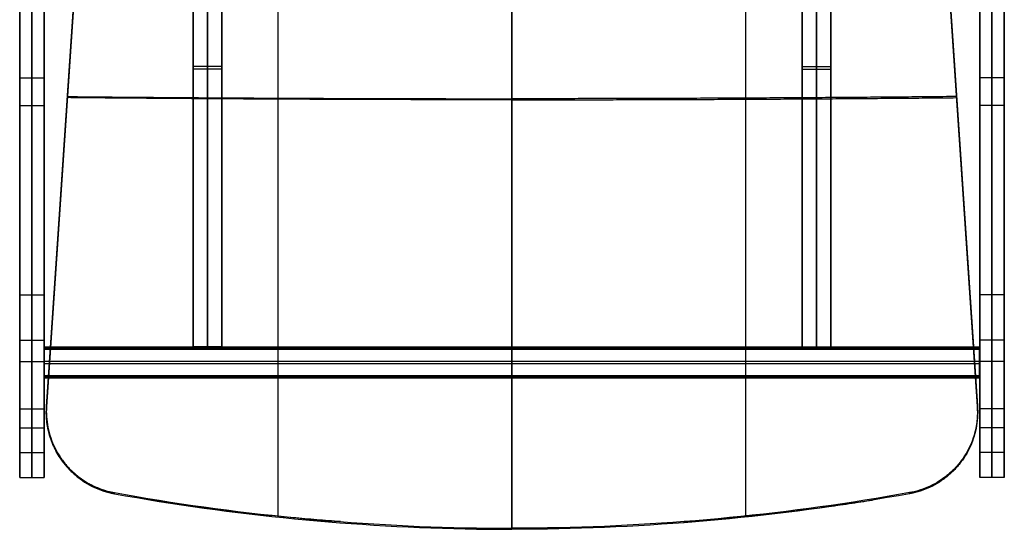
# Model space of a CAD drawing. Header units: millimetres. Extents: x -230 to 250, y -245 to 252.
# Tile 1 of 4: x -230 to 250, y -245 to 3. Entities that reach past the tile are written whole.
import ezdxf

# ---------------------------------------------------------------- set-up
doc = ezdxf.new("R2010")
doc.units = ezdxf.units.MM
doc.header["$MEASUREMENT"] = 0
doc.layers.add('Seat & back', color=7, linetype='Continuous', true_color=0x6b4343)
doc.layers.add('Stel', color=7, linetype='Continuous', true_color=0x201515)

msp = doc.modelspace()

# ---------------------------------------------------------------- linework, layer by layer
at = {"layer": 'Seat & back'}
for points, degree in [([(9.87, -244.84, 426.89), (9.87, -35.42, 415.92), (9.87, 174.01, 404.94)], 2), ([(9.87, -244.84, 426.89), (9.87, -35.42, 415.92), (9.87, 174.01, 404.94)], 2), ([(9.87, 173.75, 399.95), (9.87, -35.68, 410.93), (9.87, -245.1, 421.9)], 2), ([(9.87, 173.75, 399.95), (9.87, -35.68, 410.93), (9.87, -245.1, 421.9)], 2), ([(9.87, -245.37, 416.91), (9.87, -35.94, 405.93), (9.87, 173.49, 394.96)], 2), ([(9.87, -245.37, 416.91), (9.87, -35.94, 405.93), (9.87, 173.49, 394.96)], 2), ([(-104.16, -238.87, 432.07), (-104.16, -35.64, 421.41), (-104.16, 167.59, 410.76)], 2), ([(-104.15, -239.39, 422.03), (-104.15, -36.16, 411.38), (-104.15, 167.07, 400.73)], 2), ([(123.9, -239.39, 422.03), (123.9, -36.16, 411.38), (123.9, 167.07, 400.73)], 2), ([(123.91, -238.87, 432.07), (123.91, -35.64, 421.41), (123.91, 167.59, 410.76)], 2), ([(-196.3, 122.76, 425.65), (-203.22, 20.12, 432.25), (-210.14, -82.51, 438.91), (-217.06, -185.14, 445.63)], 3), ([(-217.06, -185.5, 438.65), (-206.68, -31.46, 430.57), (-196.3, 122.59, 422.5)], 2), ([(-196.3, 122.23, 415.51), (-203.22, 19.59, 422.1), (-210.14, -83.04, 428.75), (-217.06, -185.67, 435.46)], 3), ([(216.05, 122.76, 425.65), (222.97, 20.12, 432.25), (229.89, -82.51, 438.91), (236.81, -185.14, 445.63)], 3), ([(236.81, -185.5, 438.65), (226.43, -31.46, 430.57), (216.05, 122.59, 422.5)], 2), ([(216.05, 122.23, 415.51), (222.97, 19.59, 422.1), (229.89, -83.04, 428.75), (236.81, -185.67, 435.46)], 3), ([(-206.68, -31.72, 425.44), (-206.68, -31.46, 430.52), (-206.68, -31.19, 435.6)], 2), ([(226.43, -31.72, 425.44), (226.43, -31.46, 430.52), (226.43, -31.19, 435.6)], 2), ([(9.87, -35.94, 405.93), (9.87, -35.68, 410.93), (9.87, -35.42, 415.92)], 2), ([(9.87, -35.94, 405.93), (9.87, -35.68, 410.93), (9.87, -35.42, 415.92)], 2), ([(-217.06, -185.67, 435.46), (-217.06, -185.4, 440.55), (-217.06, -185.14, 445.63)], 2), ([(236.81, -185.67, 435.46), (236.81, -185.4, 440.55), (236.81, -185.14, 445.63)], 2), ([(-208.59, -213.14, 435.3), (-208.59, -212.87, 440.38), (-208.59, -212.61, 445.46)], 2), ([(228.34, -213.14, 435.3), (228.34, -212.87, 440.38), (228.34, -212.61, 445.46)], 2), ([(-183.93, -228.03, 431.77), (-183.93, -227.76, 436.83), (-183.93, -227.5, 441.9)], 2), ([(203.68, -228.03, 431.77), (203.68, -227.76, 436.83), (203.68, -227.5, 441.9)], 2), ([(-87.38, -241.02, 420.63), (-87.38, -240.76, 425.64), (-87.38, -240.5, 430.65)], 2), ([(107.13, -241.02, 420.63), (107.13, -240.76, 425.64), (107.13, -240.5, 430.65)], 2), ([(9.87, -245.37, 416.91), (9.87, -245.1, 421.9), (9.87, -244.84, 426.89)], 2), ([(9.87, -245.37, 416.91), (9.87, -245.1, 421.9), (9.87, -244.84, 426.89)], 2)]:
    msp.add_open_spline(points, degree=degree, dxfattribs=at)
for points, weights in [([(-206.9, -34.37, 435.8), (-99.43, -35.42, 415.92), (9.87, -35.42, 415.92)], [0.999027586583, 0.995324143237, 1]), ([(9.87, -35.94, 405.93), (-99.41, -35.94, 405.93), (-206.9, -34.91, 425.65)], [1, 0.995363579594, 0.998965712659]), ([(226.64, -34.37, 435.8), (119.17, -35.42, 415.92), (9.87, -35.42, 415.92)], [0.999027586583, 0.995324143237, 1]), ([(9.87, -35.94, 405.93), (119.16, -35.94, 405.93), (226.64, -34.91, 425.65)], [1, 0.995363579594, 0.998965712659]), ([(-183.93, -227.61, 439.82), (-219.49, -221.5, 439.5), (-217.06, -185.56, 437.61)], [0.999999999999, 0.742579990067, 0.999999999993]), ([(203.68, -227.61, 439.82), (239.23, -221.5, 439.5), (236.81, -185.56, 437.61)], [1, 0.742579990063, 1]), ([(-73.79, -241.63, 429.67), (-120.06, -238.24, 429.5), (-165.91, -231.12, 429.12)], [0.998225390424, 0.997984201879, 0.999384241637]), ([(93.54, -241.63, 429.67), (139.81, -238.24, 429.5), (185.66, -231.12, 429.12)], [0.998225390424, 0.997984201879, 0.999384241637])]:
    msp.add_rational_spline(points, weights, degree=2, dxfattribs=at)
for points, knots in [([(-217.06, -185.14, 445.63), (-217.18, -186.85, 445.75), (-217.18, -188.69, 445.84), (-217.07, -190.41, 445.91), (-216.96, -192.13, 445.98), (-216.72, -193.94, 446.03), (-216.38, -195.63, 446.05), (-216.05, -197.32, 446.08), (-215.58, -199.07, 446.08), (-215.02, -200.71, 446.06), (-214.47, -202.34, 446.03), (-213.78, -204, 445.99), (-213.02, -205.55, 445.92), (-212.25, -207.1, 445.86), (-211.37, -208.64, 445.77), (-210.41, -210.08, 445.67), (-209.45, -211.52, 445.56), (-208.39, -212.91, 445.44), (-207.26, -214.22, 445.29), (-206.12, -215.53, 445.15), (-204.91, -216.76, 444.99), (-203.61, -217.91, 444.82), (-202.31, -219.07, 444.64), (-200.97, -220.12, 444.45), (-199.54, -221.09, 444.25), (-198.11, -222.07, 444.04), (-196.66, -222.93, 443.83), (-195.11, -223.72, 443.6), (-193.57, -224.51, 443.37), (-192.04, -225.17, 443.14), (-190.41, -225.76, 442.89), (-188.77, -226.35, 442.64), (-187.19, -226.81, 442.4), (-185.5, -227.18, 442.14), (-184.97, -227.3, 442.06), (-184.46, -227.4, 441.98), (-183.93, -227.5, 441.9)], [0, 0, 0, 0, 5.161277, 5.161277, 5.161277, 10.33303, 10.33303, 10.33303, 15.514923, 15.514923, 15.514923, 20.706924, 20.706924, 20.706924, 25.909251, 25.909251, 25.909251, 31.122304, 31.122304, 31.122304, 36.346594, 36.346594, 36.346594, 41.582685, 41.582685, 41.582685, 46.83115, 46.83115, 46.83115, 52.092553, 52.092553, 52.092553, 57.367446, 57.367446, 57.367446, 58.996638, 58.996638, 58.996638, 58.996638]), ([(-217.06, -185.67, 435.46), (-217.18, -187.38, 435.58), (-217.18, -189.23, 435.67), (-217.07, -190.94, 435.74), (-216.96, -192.66, 435.81), (-216.72, -194.47, 435.86), (-216.38, -196.16, 435.88), (-216.05, -197.86, 435.91), (-215.58, -199.6, 435.91), (-215.02, -201.24, 435.89), (-214.47, -202.88, 435.87), (-213.78, -204.53, 435.82), (-213.02, -206.08, 435.76), (-212.25, -207.64, 435.7), (-211.37, -209.17, 435.61), (-210.41, -210.61, 435.51), (-209.45, -212.06, 435.4), (-208.39, -213.45, 435.28), (-207.26, -214.75, 435.14), (-206.12, -216.06, 435), (-204.9, -217.29, 434.84), (-203.61, -218.44, 434.67), (-202.31, -219.6, 434.49), (-200.97, -220.65, 434.31), (-199.54, -221.63, 434.1), (-198.1, -222.61, 433.9), (-196.66, -223.47, 433.69), (-195.11, -224.26, 433.46), (-193.56, -225.05, 433.24), (-192.04, -225.71, 433.01), (-190.4, -226.29, 432.76), (-188.76, -226.88, 432.52), (-187.19, -227.34, 432.28), (-185.49, -227.72, 432.02), (-184.97, -227.83, 431.94), (-184.46, -227.93, 431.86), (-183.93, -228.03, 431.77)], [0, 0, 0, 0, 5.161262, 5.161262, 5.161262, 10.33303, 10.33303, 10.33303, 15.514963, 15.514963, 15.514963, 20.707027, 20.707027, 20.707027, 25.909432, 25.909432, 25.909432, 31.12257, 31.12257, 31.12257, 36.346944, 36.346944, 36.346944, 41.583108, 41.583108, 41.583108, 46.831633, 46.831633, 46.831633, 52.093077, 52.093077, 52.093077, 57.367989, 57.367989, 57.367989, 58.990656, 58.990656, 58.990656, 58.990656]), ([(236.81, -185.14, 445.63), (236.93, -186.85, 445.75), (236.93, -188.69, 445.84), (236.82, -190.41, 445.91), (236.71, -192.13, 445.98), (236.47, -193.94, 446.03), (236.13, -195.63, 446.05), (235.79, -197.32, 446.08), (235.33, -199.07, 446.08), (234.77, -200.71, 446.06), (234.21, -202.34, 446.03), (233.53, -204, 445.99), (232.77, -205.55, 445.92), (232, -207.1, 445.86), (231.12, -208.64, 445.77), (230.16, -210.08, 445.67), (229.2, -211.52, 445.56), (228.14, -212.91, 445.44), (227.01, -214.22, 445.29), (225.87, -215.53, 445.15), (224.65, -216.76, 444.99), (223.36, -217.91, 444.82), (222.06, -219.07, 444.64), (220.72, -220.12, 444.45), (219.29, -221.09, 444.25), (217.85, -222.07, 444.04), (216.41, -222.93, 443.83), (214.86, -223.72, 443.6), (213.31, -224.51, 443.37), (211.79, -225.17, 443.14), (210.16, -225.76, 442.89), (208.52, -226.35, 442.64), (206.94, -226.81, 442.4), (205.25, -227.18, 442.14), (204.72, -227.3, 442.06), (204.21, -227.4, 441.98), (203.68, -227.5, 441.9)], [0, 0, 0, 0, 5.161277, 5.161277, 5.161277, 10.33303, 10.33303, 10.33303, 15.514923, 15.514923, 15.514923, 20.706924, 20.706924, 20.706924, 25.909251, 25.909251, 25.909251, 31.122304, 31.122304, 31.122304, 36.346594, 36.346594, 36.346594, 41.582685, 41.582685, 41.582685, 46.83115, 46.83115, 46.83115, 52.092553, 52.092553, 52.092553, 57.367446, 57.367446, 57.367446, 58.996638, 58.996638, 58.996638, 58.996638]), ([(236.81, -185.67, 435.46), (236.93, -187.38, 435.58), (236.93, -189.23, 435.67), (236.82, -190.94, 435.74), (236.71, -192.66, 435.81), (236.47, -194.47, 435.86), (236.13, -196.16, 435.88), (235.79, -197.86, 435.91), (235.33, -199.6, 435.91), (234.77, -201.24, 435.89), (234.21, -202.88, 435.87), (233.53, -204.53, 435.82), (232.77, -206.08, 435.76), (232, -207.64, 435.7), (231.12, -209.17, 435.61), (230.16, -210.61, 435.51), (229.2, -212.06, 435.4), (228.14, -213.45, 435.28), (227, -214.75, 435.14), (225.87, -216.06, 435), (224.65, -217.29, 434.84), (223.36, -218.44, 434.67), (222.06, -219.6, 434.49), (220.72, -220.65, 434.31), (219.29, -221.63, 434.1), (217.85, -222.61, 433.9), (216.4, -223.47, 433.69), (214.86, -224.26, 433.46), (213.31, -225.05, 433.24), (211.79, -225.71, 433.01), (210.15, -226.29, 432.76), (208.51, -226.88, 432.52), (206.94, -227.34, 432.28), (205.24, -227.72, 432.02), (204.72, -227.83, 431.94), (204.2, -227.93, 431.86), (203.68, -228.03, 431.77)], [0, 0, 0, 0, 5.161262, 5.161262, 5.161262, 10.33303, 10.33303, 10.33303, 15.514963, 15.514963, 15.514963, 20.707027, 20.707027, 20.707027, 25.909432, 25.909432, 25.909432, 31.12257, 31.12257, 31.12257, 36.346944, 36.346944, 36.346944, 41.583108, 41.583108, 41.583108, 46.831633, 46.831633, 46.831633, 52.093077, 52.093077, 52.093077, 57.367989, 57.367989, 57.367989, 58.990656, 58.990656, 58.990656, 58.990656]), ([(-183.93, -227.5, 441.9), (-154.91, -232.73, 437.37), (-125.79, -236.78, 433.87), (-96.2, -239.67, 431.37), (-66.67, -242.56, 428.87), (-37.14, -244.24, 427.42), (-7.37, -244.71, 427.01), (-1.62, -244.8, 426.93), (4.12, -244.84, 426.89), (9.87, -244.84, 426.89)], [0, 0, 0, 0, 89.509159, 89.509159, 89.509159, 178.834813, 178.834813, 178.834813, 196.087908, 196.087908, 196.087908, 196.087908]), ([(-183.93, -228.03, 431.77), (-154.9, -233.26, 427.29), (-125.78, -237.31, 423.82), (-96.19, -240.2, 421.34), (-66.66, -243.08, 418.87), (-37.13, -244.76, 417.43), (-7.36, -245.23, 417.03), (-1.61, -245.32, 416.95), (4.13, -245.37, 416.91), (9.87, -245.37, 416.91)], [0, 0, 0, 0, 89.501113, 89.501113, 89.501113, 178.822925, 178.822925, 178.822925, 196.064204, 196.064204, 196.064204, 196.064204]), ([(203.68, -227.5, 441.9), (174.65, -232.73, 437.37), (145.54, -236.78, 433.87), (115.95, -239.67, 431.37), (86.42, -242.56, 428.87), (56.89, -244.24, 427.42), (27.12, -244.71, 427.01), (21.37, -244.8, 426.93), (15.63, -244.84, 426.89), (9.87, -244.84, 426.89)], [0, 0, 0, 0, 89.509159, 89.509159, 89.509159, 178.834813, 178.834813, 178.834813, 196.087908, 196.087908, 196.087908, 196.087908]), ([(203.68, -228.03, 431.77), (174.65, -233.26, 427.29), (145.53, -237.31, 423.82), (115.94, -240.2, 421.34), (86.4, -243.08, 418.87), (56.88, -244.76, 417.43), (27.11, -245.23, 417.03), (21.36, -245.32, 416.95), (15.62, -245.37, 416.91), (9.87, -245.37, 416.91)], [0, 0, 0, 0, 89.501113, 89.501113, 89.501113, 178.822925, 178.822925, 178.822925, 196.064204, 196.064204, 196.064204, 196.064204])]:
    msp.add_open_spline(points, degree=3, knots=knots, dxfattribs=at)
at = {"layer": 'Stel'}
for points in [[(-145.63, 116.93, 397.8), (-145.63, -19.71, 404.97), (-145.63, -156.36, 412.13)], [(-145.63, 116.68, 392.98), (-145.63, -20.34, 392.98), (-145.63, -157.36, 392.98)], [(-145.63, -157.61, 388.16), (-145.63, -20.97, 381), (-145.63, 115.68, 373.84)], [(-138.63, 116.93, 397.8), (-138.63, -19.71, 404.97), (-138.63, -156.36, 412.13)], [(-138.63, -157.61, 388.16), (-138.63, -20.97, 381), (-138.63, 115.68, 373.84)], [(-131.63, 116.93, 397.8), (-131.63, -19.71, 404.97), (-131.63, -156.36, 412.13)], [(-131.63, 116.68, 392.98), (-131.63, -20.34, 392.98), (-131.63, -157.36, 392.98)], [(-131.63, -157.61, 388.16), (-131.63, -20.97, 381), (-131.63, 115.68, 373.84)], [(151.37, 116.93, 397.8), (151.37, -19.71, 404.97), (151.37, -156.36, 412.13)], [(151.37, 116.93, 397.8), (151.37, -19.71, 404.97), (151.37, -156.36, 412.13)], [(151.37, 116.68, 392.98), (151.37, -20.34, 392.98), (151.37, -157.36, 392.98)], [(151.37, 116.68, 392.98), (151.37, -20.34, 392.98), (151.37, -157.36, 392.98)], [(151.37, -157.61, 388.16), (151.37, -20.97, 381), (151.37, 115.68, 373.84)], [(151.37, -157.61, 388.16), (151.37, -20.97, 381), (151.37, 115.68, 373.84)], [(158.37, 116.93, 397.8), (158.37, -19.71, 404.97), (158.37, -156.36, 412.13)], [(158.37, 116.93, 397.8), (158.37, -19.71, 404.97), (158.37, -156.36, 412.13)], [(158.37, -157.61, 388.16), (158.37, -20.97, 381), (158.37, 115.68, 373.84)], [(158.37, -157.61, 388.16), (158.37, -20.97, 381), (158.37, 115.68, 373.84)], [(165.37, 116.93, 397.8), (165.37, -19.71, 404.97), (165.37, -156.36, 412.13)], [(165.37, 116.93, 397.8), (165.37, -19.71, 404.97), (165.37, -156.36, 412.13)], [(165.37, 116.68, 392.98), (165.37, -20.34, 392.98), (165.37, -157.36, 392.98)], [(165.37, 116.68, 392.98), (165.37, -20.34, 392.98), (165.37, -157.36, 392.98)], [(165.37, -157.61, 388.16), (165.37, -20.97, 381), (165.37, 115.68, 373.84)], [(165.37, -157.61, 388.16), (165.37, -20.97, 381), (165.37, 115.68, 373.84)], [(-230.13, -131.11, 598.39), (-230.13, -25.19, 620.9), (-230.13, 80.73, 643.42)], [(-224.13, -131.11, 598.39), (-224.13, -25.19, 620.9), (-224.13, 80.73, 643.42)], [(-218.13, -131.11, 598.39), (-218.13, -25.19, 620.9), (-218.13, 80.73, 643.42)], [(237.87, -131.11, 598.39), (237.87, -25.19, 620.9), (237.87, 80.73, 643.42)], [(243.87, -131.11, 598.39), (243.87, -25.19, 620.9), (243.87, 80.73, 643.42)], [(249.87, -131.11, 598.39), (249.87, -25.19, 620.9), (249.87, 80.73, 643.42)], [(-230.13, 75.74, 666.89), (-230.13, -38.71, 642.57), (-230.13, -153.16, 618.24)], [(-224.13, 75.74, 666.89), (-224.13, -38.71, 642.57), (-224.13, -153.16, 618.24)], [(-218.13, 75.74, 666.89), (-218.13, -38.71, 642.57), (-218.13, -153.16, 618.24)], [(237.87, 75.74, 666.89), (237.87, -38.71, 642.57), (237.87, -153.16, 618.24)], [(243.87, 75.74, 666.89), (243.87, -38.71, 642.57), (243.87, -153.16, 618.24)], [(249.87, 75.74, 666.89), (249.87, -38.71, 642.57), (249.87, -153.16, 618.24)], [(-131.63, -19.71, 404.97), (-138.63, -19.71, 404.97), (-145.63, -19.71, 404.97)], [(-145.63, -20.34, 380.97), (-145.63, -20.34, 392.98), (-145.63, -20.34, 405)], [(-131.63, -20.97, 381), (-138.63, -20.97, 381), (-145.63, -20.97, 381)], [(-131.63, -20.34, 380.97), (-131.63, -20.34, 392.98), (-131.63, -20.34, 405)], [(151.37, -19.71, 404.97), (158.37, -19.71, 404.97), (165.37, -19.71, 404.97)], [(151.37, -19.71, 404.97), (158.37, -19.71, 404.97), (165.37, -19.71, 404.97)], [(151.37, -20.34, 380.97), (151.37, -20.34, 392.98), (151.37, -20.34, 405)], [(151.37, -20.34, 380.97), (151.37, -20.34, 392.98), (151.37, -20.34, 405)], [(151.37, -20.97, 381), (158.37, -20.97, 381), (165.37, -20.97, 381)], [(151.37, -20.97, 381), (158.37, -20.97, 381), (165.37, -20.97, 381)], [(165.37, -20.34, 380.97), (165.37, -20.34, 392.98), (165.37, -20.34, 405)], [(165.37, -20.34, 380.97), (165.37, -20.34, 392.98), (165.37, -20.34, 405)], [(-230.13, -25.19, 620.9), (-224.13, -25.19, 620.9), (-218.13, -25.19, 620.9)], [(249.87, -25.19, 620.9), (243.87, -25.19, 620.9), (237.87, -25.19, 620.9)], [(-230.13, -38.71, 642.57), (-224.13, -38.71, 642.57), (-218.13, -38.71, 642.57)], [(249.87, -38.71, 642.57), (243.87, -38.71, 642.57), (237.87, -38.71, 642.57)], [(-230.13, -69.66, 611.45), (-230.13, -69.66, 623.72), (-230.13, -69.66, 635.99)], [(-218.13, -69.66, 611.45), (-218.13, -69.66, 623.72), (-218.13, -69.66, 635.99)], [(237.87, -69.66, 611.45), (237.87, -69.66, 623.72), (237.87, -69.66, 635.99)], [(249.87, -69.66, 611.45), (249.87, -69.66, 623.72), (249.87, -69.66, 635.99)], [(-230.13, -131.11, 598.39), (-224.13, -131.11, 598.39), (-218.13, -131.11, 598.39)], [(-230.13, -195.91, -18.11), (-230.13, -163.51, 290.14), (-230.13, -131.11, 598.39)], [(-224.13, -195.91, -18.11), (-224.13, -163.51, 290.14), (-224.13, -131.11, 598.39)], [(-218.13, -195.91, -18.11), (-218.13, -163.51, 290.14), (-218.13, -131.11, 598.39)], [(237.87, -195.91, -18.11), (237.87, -163.51, 290.14), (237.87, -131.11, 598.39)], [(249.87, -131.11, 598.39), (243.87, -131.11, 598.39), (237.87, -131.11, 598.39)], [(243.87, -195.91, -18.11), (243.87, -163.51, 290.14), (243.87, -131.11, 598.39)], [(249.87, -195.91, -18.11), (249.87, -163.51, 290.14), (249.87, -131.11, 598.39)], [(-230.13, -153.16, 618.24), (-230.13, -186.6, 300.06), (-230.13, -220.04, -18.11)], [(-230.13, -153.16, 618.24), (-224.13, -153.16, 618.24), (-218.13, -153.16, 618.24)], [(-224.13, -153.16, 618.24), (-224.13, -186.6, 300.06), (-224.13, -220.04, -18.11)], [(-218.13, -153.16, 618.24), (-218.13, -186.6, 300.06), (-218.13, -220.04, -18.11)], [(237.87, -153.16, 618.24), (237.87, -186.6, 300.06), (237.87, -220.04, -18.11)], [(249.87, -153.16, 618.24), (243.87, -153.16, 618.24), (237.87, -153.16, 618.24)], [(243.87, -153.16, 618.24), (243.87, -186.6, 300.06), (243.87, -220.04, -18.11)], [(249.87, -153.16, 618.24), (249.87, -186.6, 300.06), (249.87, -220.04, -18.11)], [(-218.17, -156.36, 412.12), (-218.17, -163.35, 412.49), (-218.17, -170.34, 412.85)], [(-218.17, -156.36, 412.12), (9.83, -156.36, 412.12), (237.83, -156.36, 412.12)], [(-218.17, -157.61, 388.15), (-218.17, -156.99, 400.14), (-218.17, -156.36, 412.12)], [(-218.17, -156.97, 400.5), (-218.17, -163.98, 400.5), (-218.17, -170.99, 400.5)], [(-218.17, -156.99, 400.14), (9.83, -156.99, 400.14), (237.83, -156.99, 400.14)], [(-218.17, -171.59, 388.89), (-218.17, -164.6, 388.52), (-218.17, -157.61, 388.15)], [(-218.17, -157.61, 388.15), (9.83, -157.61, 388.15), (237.83, -157.61, 388.15)], [(-145.63, -156.36, 412.13), (-145.63, -156.99, 400.14), (-145.63, -157.61, 388.16)], [(-131.63, -156.36, 412.13), (-138.63, -156.36, 412.13), (-145.63, -156.36, 412.13)], [(-131.63, -156.99, 400.14), (-138.63, -156.99, 400.14), (-145.63, -156.99, 400.14)], [(-131.63, -157.61, 388.16), (-138.63, -157.61, 388.16), (-145.63, -157.61, 388.16)], [(-138.63, -156.36, 412.13), (-138.63, -156.99, 400.14), (-138.63, -157.61, 388.16)], [(-131.63, -156.36, 412.13), (-131.63, -156.99, 400.14), (-131.63, -157.61, 388.16)], [(9.83, -156.36, 412.12), (9.83, -163.35, 412.49), (9.83, -170.34, 412.85)], [(9.83, -157.61, 388.15), (9.83, -156.99, 400.14), (9.83, -156.36, 412.12)], [(9.83, -171.59, 388.89), (9.83, -164.6, 388.52), (9.83, -157.61, 388.15)], [(151.37, -156.36, 412.13), (151.37, -156.99, 400.14), (151.37, -157.61, 388.16)], [(151.37, -156.36, 412.13), (158.37, -156.36, 412.13), (165.37, -156.36, 412.13)], [(151.37, -156.36, 412.13), (151.37, -156.99, 400.14), (151.37, -157.61, 388.16)], [(151.37, -156.36, 412.13), (158.37, -156.36, 412.13), (165.37, -156.36, 412.13)], [(151.37, -156.99, 400.14), (158.37, -156.99, 400.14), (165.37, -156.99, 400.14)], [(151.37, -156.99, 400.14), (158.37, -156.99, 400.14), (165.37, -156.99, 400.14)], [(151.37, -157.61, 388.16), (158.37, -157.61, 388.16), (165.37, -157.61, 388.16)], [(151.37, -157.61, 388.16), (158.37, -157.61, 388.16), (165.37, -157.61, 388.16)], [(158.37, -156.36, 412.13), (158.37, -156.99, 400.14), (158.37, -157.61, 388.16)], [(158.37, -156.36, 412.13), (158.37, -156.99, 400.14), (158.37, -157.61, 388.16)], [(165.37, -156.36, 412.13), (165.37, -156.99, 400.14), (165.37, -157.61, 388.16)], [(165.37, -156.36, 412.13), (165.37, -156.99, 400.14), (165.37, -157.61, 388.16)], [(237.83, -156.36, 412.12), (237.83, -163.35, 412.49), (237.83, -170.34, 412.85)], [(237.83, -157.61, 388.15), (237.83, -156.99, 400.14), (237.83, -156.36, 412.12)], [(237.83, -156.97, 400.5), (237.83, -163.98, 400.5), (237.83, -170.99, 400.5)], [(237.83, -171.59, 388.89), (237.83, -164.6, 388.52), (237.83, -157.61, 388.15)], [(-230.13, -159.91, 324.39), (-230.13, -171.98, 324.39), (-230.13, -184.04, 324.39)], [(-218.13, -159.91, 324.39), (-218.13, -171.98, 324.39), (-218.13, -184.04, 324.39)], [(237.87, -159.91, 324.39), (237.87, -171.98, 324.39), (237.87, -184.04, 324.39)], [(249.87, -159.91, 324.39), (249.87, -171.98, 324.39), (249.87, -184.04, 324.39)], [(-230.13, -163.51, 290.14), (-224.13, -163.51, 290.14), (-218.13, -163.51, 290.14)], [(-218.17, -163.35, 412.49), (9.83, -163.35, 412.49), (237.83, -163.35, 412.49)], [(-218.17, -163.98, 388.49), (-218.17, -163.98, 400.5), (-218.17, -163.98, 412.52)], [(-218.17, -164.6, 388.52), (9.83, -164.6, 388.52), (237.83, -164.6, 388.52)], [(237.83, -163.98, 388.49), (237.83, -163.98, 400.5), (237.83, -163.98, 412.52)], [(249.87, -163.51, 290.14), (243.87, -163.51, 290.14), (237.87, -163.51, 290.14)], [(-218.17, -170.34, 412.85), (-218.17, -170.97, 400.87), (-218.17, -171.59, 388.89)], [(-218.17, -170.34, 412.85), (9.83, -170.34, 412.85), (237.83, -170.34, 412.85)], [(-218.17, -170.97, 400.87), (9.83, -170.97, 400.87), (237.83, -170.97, 400.87)], [(-218.17, -171.59, 388.89), (9.83, -171.59, 388.89), (237.83, -171.59, 388.89)], [(9.83, -170.34, 412.85), (9.83, -170.97, 400.87), (9.83, -171.59, 388.89)], [(237.83, -170.34, 412.85), (237.83, -170.97, 400.87), (237.83, -171.59, 388.89)], [(-230.13, -186.6, 300.06), (-224.13, -186.6, 300.06), (-218.13, -186.6, 300.06)], [(249.87, -186.6, 300.06), (243.87, -186.6, 300.06), (237.87, -186.6, 300.06)], [(-230.13, -195.91, -18.11), (-224.13, -195.91, -18.11), (-218.13, -195.91, -18.11)], [(-230.13, -220.04, -18.11), (-230.13, -207.97, -18.11), (-230.13, -195.91, -18.11)], [(-224.13, -220.04, -18.11), (-224.13, -207.97, -18.11), (-224.13, -195.91, -18.11)], [(-218.13, -220.04, -18.11), (-218.13, -207.97, -18.11), (-218.13, -195.91, -18.11)], [(237.87, -220.04, -18.11), (237.87, -207.97, -18.11), (237.87, -195.91, -18.11)], [(249.87, -195.91, -18.11), (243.87, -195.91, -18.11), (237.87, -195.91, -18.11)], [(243.87, -220.04, -18.11), (243.87, -207.97, -18.11), (243.87, -195.91, -18.11)], [(249.87, -220.04, -18.11), (249.87, -207.97, -18.11), (249.87, -195.91, -18.11)], [(-230.13, -207.97, -18.11), (-224.13, -207.97, -18.11), (-218.13, -207.97, -18.11)], [(249.87, -207.97, -18.11), (243.87, -207.97, -18.11), (237.87, -207.97, -18.11)], [(-230.13, -220.04, -18.11), (-224.13, -220.04, -18.11), (-218.13, -220.04, -18.11)], [(249.87, -220.04, -18.11), (243.87, -220.04, -18.11), (237.87, -220.04, -18.11)]]:
    msp.add_open_spline(points, degree=2, dxfattribs=at)

doc.saveas('drawing.dxf')
